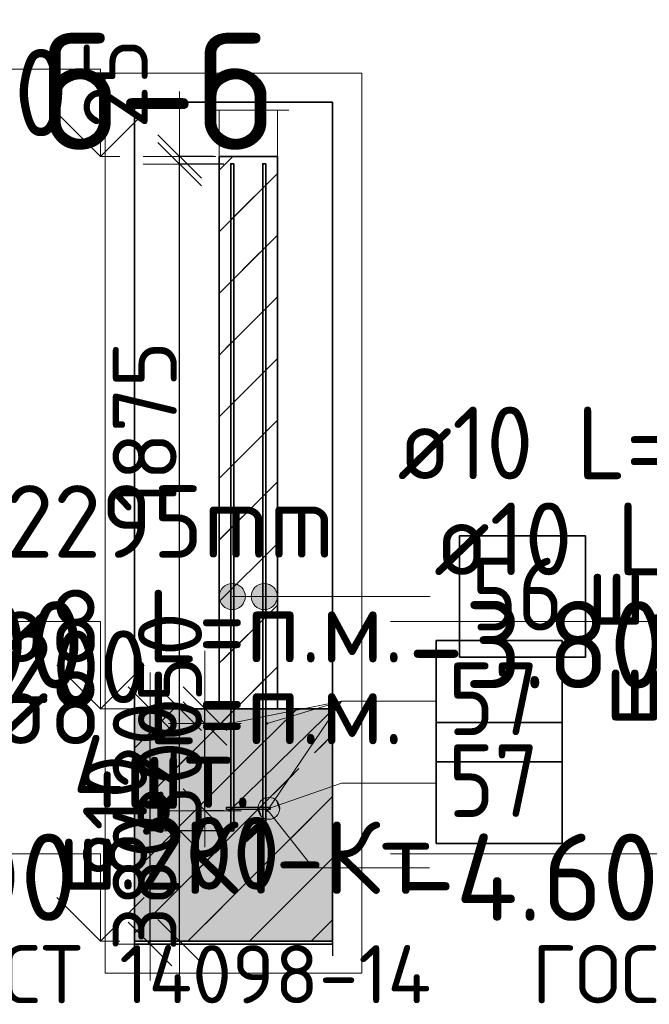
# Model space of a CAD drawing. Header units: millimetres. Extents: x 123094 to 184385, y 26948 to 48500.
# Tile 99 of 104: x 175869 to 178034, y 40041 to 43429. Entities that reach past the tile are written whole.
import ezdxf

# ---------------------------------------------------------------- set-up
doc = ezdxf.new("R2010")
doc.units = ezdxf.units.MM
doc.header["$PDMODE"] = 65
doc.linetypes.add('______11', pattern=[500, 400, -50, 0, -50])
doc.linetypes.add('______5', pattern=[1100, 800, -100, 100, -100])
for name, color, linetype, lineweight in [('Standard', 7, 'Continuous', 25), ('Арм.стержн. Выпуски', 180, 'Continuous', 35), ('Арматурный каркас 01', 4, 'Continuous', 35), ('Высотная отметки_ общее', 7, 'Continuous', 13), ('Размерная линия_ общее', 7, 'Continuous', 13), ('Стена_ общее', 7, 'Continuous', 35), ('Фундамент_ общее', 7, 'Continuous', 35)]:
    doc.layers.add(name, color=color, linetype=linetype, lineweight=lineweight)
doc.styles.add('ISOCPEUR', font='ISOCPEUR')
doc.dimstyles.new('DIMSTYLE_3', dxfattribs={"dimtxt": 220, "dimasz": 250, "dimexe": 0, "dimexo": 0, "dimgap": 110, "dimtad": 2, "dimdec": 0, "dimrnd": 5, "dimzin": 12, "dimdsep": 46, "dimtxsty": 'ISOCPEUR', "dimblk1": 'ALL_ML_STRICH', "dimblk2": 'ALL_ML_STRICH', "dimsah": 1, "dimcen": 0, "dimclrd": 7, "dimclre": 256, "dimclrt": 7, "dimadec": 0, "dimazin": 0, "dimtfac": 1, "dimtdec": 0, "dimtix": 1, "dimtmove": 2, "dimatfit": 3, "dimfxl": 0, "dimtzin": 0, "dimlwd": 0, "dimlwe": -3, "dimarcsym": 0})
doc.dimstyles.new('DIMSTYLE_5', dxfattribs={"dimtxt": 220, "dimasz": 250, "dimexe": 0, "dimexo": 0, "dimgap": 110, "dimtad": 2, "dimdec": 0, "dimrnd": 5, "dimzin": 12, "dimdsep": 46, "dimtxsty": 'ISOCPEUR', "dimblk1": 'ALL_ML_STRICH', "dimblk2": 'ALL_ML_STRICH', "dimsah": 1, "dimcen": 0, "dimclrd": 7, "dimclre": 256, "dimclrt": 7, "dimadec": 0, "dimazin": 0, "dimtfac": 1, "dimtdec": 0, "dimtix": 1, "dimtmove": 2, "dimatfit": 3, "dimfxl": 0, "dimtvp": 1.2, "dimtzin": 0, "dimlwd": 0, "dimlwe": -3, "dimarcsym": 0})
pattern_1 = [(45, (0, 0), (-212.13203, 212.13203), [400, -50, 0, -50]), (45, (-106.07, 106.07), (-212.13203, 212.13203), [800, -100, 100, -100])]

# ---------------------------------------------------------------- blocks, each defined once
blk = doc.blocks.new('ALL_ML_STRICH')
at = {"color": 0, "linetype": 'ByBlock', "lineweight": -2}
for p, q in [((0, -0.5), (0, 0.5)), ((-0.3, -0.3), (0.3, 0.3)), ((-1, 0), (0.5, 0))]:
    blk.add_line(p, q, dxfattribs=at)
blk = doc.blocks.new('*D214')
at = {"layer": 'DEFPOINTS', "color": 7, "linetype": 'Continuous', "lineweight": 13, "transparency": 33554687}
for p in [(176589.9, 41007.5), (176505.8, 40707.5), (176589.9, 40707.5)]:
    blk.add_point(p, dxfattribs=at)
at = {"layer": 'Размерная линия_ общее', "color": 253, "linetype": 'Continuous', "lineweight": -2, "true_color": 0xa0a0a0, "transparency": 33554687}
for p, q in [((176569.9, 41007.5), (176505.8, 41007.5)), ((176569.9, 40707.5), (176505.8, 40707.5))]:
    blk.add_line(p, q, dxfattribs=at)
at = {"layer": 'Размерная линия_ общее', "color": 7, "linetype": 'Continuous', "lineweight": -2, "transparency": 33554687}
blk.add_line((176505.8, 40707.5), (176505.8, 41007.5), dxfattribs=at)
at = {"layer": 'Размерная линия_ общее', "color": 7, "linetype": 'Continuous', "lineweight": 13, "transparency": 33554687, "xscale": 250, "yscale": 250, "zscale": 250}
for p, rotation in [((176505.8, 41007.5), 90), ((176505.8, 40707.5), 270)]:
    blk.add_blockref('ALL_ML_STRICH', p, dxfattribs=dict(at, rotation=rotation))
at = {"layer": 'Размерная линия_ общее', "color": 7, "linetype": 'Continuous', "lineweight": 13, "transparency": 33554687, "insert": (176385.8, 40868.5), "char_height": 220, "width": 660, "attachment_point": 5, "rotation": 90, "style": 'ISOCPEUR'}
blk.add_mtext('\\A1;{300}', dxfattribs=at)
blk = doc.blocks.new('*D215')
at = {"layer": 'DEFPOINTS', "color": 7, "linetype": 'Continuous', "lineweight": 13, "transparency": 33554687}
for p in [(176528.9, 41058.5), (176505.8, 41007.5), (176589.9, 41007.5)]:
    blk.add_point(p, dxfattribs=at)
at = {"layer": 'Размерная линия_ общее', "color": 253, "linetype": 'Continuous', "lineweight": -2, "true_color": 0xa0a0a0, "transparency": 33554687}
for p, q in [((176505.8, 41058.5), (176505.8, 41058.5)), ((176569.9, 41007.5), (176505.8, 41007.5))]:
    blk.add_line(p, q, dxfattribs=at)
at = {"layer": 'Размерная линия_ общее', "color": 7, "linetype": 'Continuous', "lineweight": -2, "transparency": 33554687}
blk.add_line((176505.8, 41007.5), (176505.8, 41058.5), dxfattribs=at)
at = {"layer": 'Размерная линия_ общее', "color": 7, "linetype": 'Continuous', "lineweight": 13, "transparency": 33554687, "xscale": 250, "yscale": 250, "zscale": 250}
for p, rotation in [((176505.8, 41007.5), 270), ((176505.8, 41058.5), 90)]:
    blk.add_blockref('ALL_ML_STRICH', p, dxfattribs=dict(at, rotation=rotation))
at = {"layer": 'Размерная линия_ общее', "color": 7, "linetype": 'Continuous', "lineweight": 13, "transparency": 33554687, "insert": (176385.9, 41234.8), "char_height": 220, "width": 440, "attachment_point": 5, "rotation": 90, "style": 'ISOCPEUR'}
blk.add_mtext('\\A1;{50}', dxfattribs=at)
blk = doc.blocks.new('COMPLEX_ELEVATIONDIM_1')
at = {"layer": 'Высотная отметки_ общее', "color": 7, "linetype": 'Continuous', "lineweight": 13, "transparency": 33554687}
for p, q in [((178343.5, 41358.5), (177143.5, 41358.5)), ((178343.5, 41058.5), (178343.5, 41358.5)), ((178343.5, 41058.5), (178193.5, 41208.5)), ((178343.5, 41058.5), (178493.5, 41208.5)), ((178343.5, 41058.5), (178343.5, 41058.5)), ((178343.5, 41058.5), (178343.5, 41058.5)), ((178343.5, 41058.5), (178409.6, 41058.5)), ((178343.5, 41058.5), (178343.5, 41058.5)), ((178343.5, 41058.5), (178343.5, 41058.5)), ((178343.5, 40558.5), (177143.5, 40558.5)), ((178343.5, 40258.5), (178343.5, 40558.5)), ((178343.5, 40258.5), (178193.5, 40408.5)), ((178343.5, 40258.5), (178493.5, 40408.5)), ((178343.5, 40258.5), (178343.5, 40258.5)), ((178343.5, 40258.5), (178343.5, 40258.5)), ((178343.5, 40258.5), (178409.6, 40258.5)), ((178343.5, 40258.5), (178343.5, 40258.5)), ((178343.5, 40258.5), (178343.5, 40258.5))]:
    blk.add_line(p, q, dxfattribs=at)
at = {"layer": 'Высотная отметки_ общее', "color": 7, "linetype": 'Continuous', "lineweight": 13, "transparency": 33554687, "char_height": 300, "attachment_point": 7, "style": 'ISOCPEUR'}
for s, insert, width in [('\\W0.95;-3.800', (177203.5, 41128.5), 1281.435), ('\\W0.95;-4.600', (177173.5, 40328.5), 1311.684)]:
    blk.add_mtext(s, dxfattribs=dict(at, insert=insert, width=width))
blk = doc.blocks.new('COMPLEX_ELEVATIONDIM_4')
at = {"layer": 'Высотная отметки_ общее', "color": 7, "linetype": 'Continuous', "lineweight": 13, "transparency": 33554687}
for p, q in [((176147.1, 43258.5), (174947.1, 43258.5)), ((176147.1, 42958.5), (176147.1, 43258.5)), ((176147.1, 42958.5), (175997.1, 43108.5)), ((176147.1, 42958.5), (176297.1, 43108.5)), ((176147.1, 42958.5), (176147.1, 42958.5)), ((176147.1, 42958.5), (176147.1, 42958.5)), ((176147.1, 42958.5), (176213.3, 42958.5)), ((176147.1, 42958.5), (176147.1, 42958.5)), ((176147.1, 42958.5), (176147.1, 42958.5)), ((176147.1, 41358.5), (174947.1, 41358.5)), ((176147.1, 41058.5), (176147.1, 41358.5)), ((176147.1, 41058.5), (175997.1, 41208.5)), ((176147.1, 41058.5), (176297.1, 41208.5)), ((176147.1, 41058.5), (176147.1, 41058.5)), ((176147.1, 41058.5), (176147.1, 41058.5)), ((176147.1, 41058.5), (176213.3, 41058.5)), ((176147.1, 41058.5), (176147.1, 41058.5)), ((176147.1, 41058.5), (176147.1, 41058.5)), ((176147.1, 40558.5), (174947.1, 40558.5)), ((176147.1, 40258.5), (176147.1, 40558.5)), ((176147.1, 40258.5), (175997.1, 40408.5)), ((176147.1, 40258.5), (176297.1, 40408.5)), ((176147.1, 40258.5), (176147.1, 40258.5)), ((176147.1, 40258.5), (176147.1, 40258.5)), ((176147.1, 40258.5), (176213.3, 40258.5)), ((176147.1, 40258.5), (176147.1, 40258.5)), ((176147.1, 40258.5), (176147.1, 40258.5))]:
    blk.add_line(p, q, dxfattribs=at)
at = {"layer": 'Высотная отметки_ общее', "color": 7, "linetype": 'Continuous', "lineweight": 13, "transparency": 33554687, "char_height": 300, "attachment_point": 7, "style": 'ISOCPEUR'}
for s, insert, width in [('\\W0.90;-1.900', (175067.1, 43028.5), 1214.123), ('\\W0.95;-3.800', (175007.1, 41128.5), 1281.435), ('\\W0.95;-4.600', (174977.1, 40328.5), 1311.684)]:
    blk.add_mtext(s, dxfattribs=dict(at, insert=insert, width=width))
blk = doc.blocks.new('*D270')
at = {"layer": 'DEFPOINTS', "color": 7, "linetype": 'Continuous', "lineweight": 13, "transparency": 33554687}
for p in [(176404.5, 41058.5), (176317.1, 40248.5), (176407.7, 40248.5)]:
    blk.add_point(p, dxfattribs=at)
at = {"layer": 'Размерная линия_ общее', "color": 253, "linetype": 'Continuous', "lineweight": -2, "true_color": 0xa0a0a0, "transparency": 33554687}
for p, q in [((176384.5, 41058.5), (176317.1, 41058.5)), ((176387.7, 40248.5), (176317.1, 40248.5))]:
    blk.add_line(p, q, dxfattribs=at)
at = {"layer": 'Размерная линия_ общее', "color": 7, "linetype": 'Continuous', "lineweight": -2, "transparency": 33554687}
blk.add_line((176317.1, 40248.5), (176317.1, 41058.5), dxfattribs=at)
at = {"layer": 'Размерная линия_ общее', "color": 7, "linetype": 'Continuous', "lineweight": 13, "transparency": 33554687, "xscale": 250, "yscale": 250, "zscale": 250}
for p, rotation in [((176317.1, 41058.5), 90), ((176317.1, 40248.5), 270)]:
    blk.add_blockref('ALL_ML_STRICH', p, dxfattribs=dict(at, rotation=rotation))
at = {"layer": 'Размерная линия_ общее', "color": 7, "linetype": 'Continuous', "lineweight": 13, "transparency": 33554687, "insert": (176197.1, 40686.5), "char_height": 220, "width": 660, "attachment_point": 5, "rotation": 90, "style": 'ISOCPEUR'}
blk.add_mtext('\\A1;{810}', dxfattribs=at)
blk = doc.blocks.new('*D271')
at = {"layer": 'DEFPOINTS', "color": 7, "linetype": 'Continuous', "lineweight": 13, "transparency": 33554687}
for p in [(176594.9, 40638.5), (176418.9, 40258.5), (176460.6, 40258.5)]:
    blk.add_point(p, dxfattribs=at)
at = {"layer": 'Размерная линия_ общее', "color": 253, "linetype": 'Continuous', "lineweight": -2, "true_color": 0xa0a0a0, "transparency": 33554687}
for p, q in [((176574.9, 40638.5), (176418.9, 40638.5)), ((176440.6, 40258.5), (176418.9, 40258.5))]:
    blk.add_line(p, q, dxfattribs=at)
at = {"layer": 'Размерная линия_ общее', "color": 7, "linetype": 'Continuous', "lineweight": -2, "transparency": 33554687}
blk.add_line((176418.9, 40258.5), (176418.9, 40638.5), dxfattribs=at)
at = {"layer": 'Размерная линия_ общее', "color": 7, "linetype": 'Continuous', "lineweight": 13, "transparency": 33554687, "xscale": 250, "yscale": 250, "zscale": 250}
for p, rotation in [((176418.9, 40638.5), 90), ((176418.9, 40258.5), 270)]:
    blk.add_blockref('ALL_ML_STRICH', p, dxfattribs=dict(at, rotation=rotation))
at = {"layer": 'Размерная линия_ общее', "color": 7, "linetype": 'Continuous', "lineweight": 13, "transparency": 33554687, "insert": (176298.9, 40459.5), "char_height": 220, "width": 660, "attachment_point": 5, "rotation": 90, "style": 'ISOCPEUR'}
blk.add_mtext('\\A1;{380}', dxfattribs=at)
blk = doc.blocks.new('*D272')
at = {"layer": 'DEFPOINTS', "color": 7, "linetype": 'Continuous', "lineweight": 13, "transparency": 33554687}
for p in [(176512.3, 41058.5), (176418.9, 40638.5), (176594.9, 40638.5)]:
    blk.add_point(p, dxfattribs=at)
at = {"layer": 'Размерная линия_ общее', "color": 253, "linetype": 'Continuous', "lineweight": -2, "true_color": 0xa0a0a0, "transparency": 33554687}
for p, q in [((176492.3, 41058.5), (176418.9, 41058.5)), ((176574.9, 40638.5), (176418.9, 40638.5))]:
    blk.add_line(p, q, dxfattribs=at)
at = {"layer": 'Размерная линия_ общее', "color": 7, "linetype": 'Continuous', "lineweight": -2, "transparency": 33554687}
blk.add_line((176418.9, 40638.5), (176418.9, 41058.5), dxfattribs=at)
at = {"layer": 'Размерная линия_ общее', "color": 7, "linetype": 'Continuous', "lineweight": 13, "transparency": 33554687, "xscale": 250, "yscale": 250, "zscale": 250}
for p, rotation in [((176418.9, 41058.5), 90), ((176418.9, 40638.5), 270)]:
    blk.add_blockref('ALL_ML_STRICH', p, dxfattribs=dict(at, rotation=rotation))
at = {"layer": 'Размерная линия_ общее', "color": 7, "linetype": 'Continuous', "lineweight": 13, "transparency": 33554687, "insert": (176298.9, 40848.5), "char_height": 220, "width": 660, "attachment_point": 5, "rotation": 90, "style": 'ISOCPEUR'}
blk.add_mtext('\\A1;{420}', dxfattribs=at)
blk = doc.blocks.new('*D273')
at = {"layer": 'DEFPOINTS', "color": 7, "linetype": 'Continuous', "lineweight": 13, "transparency": 33554687}
for p in [(176591.2, 42932), (176418.9, 41058.5), (176512.3, 41058.5)]:
    blk.add_point(p, dxfattribs=at)
at = {"layer": 'Размерная линия_ общее', "color": 253, "linetype": 'Continuous', "lineweight": -2, "true_color": 0xa0a0a0, "transparency": 33554687}
for p, q in [((176571.2, 42932), (176418.9, 42932)), ((176492.3, 41058.5), (176418.9, 41058.5))]:
    blk.add_line(p, q, dxfattribs=at)
at = {"layer": 'Размерная линия_ общее', "color": 7, "linetype": 'Continuous', "lineweight": -2, "transparency": 33554687}
blk.add_line((176418.9, 41058.5), (176418.9, 42932), dxfattribs=at)
at = {"layer": 'Размерная линия_ общее', "color": 7, "linetype": 'Continuous', "lineweight": 13, "transparency": 33554687, "xscale": 250, "yscale": 250, "zscale": 250}
for p, rotation in [((176418.9, 42932), 90), ((176418.9, 41058.5), 270)]:
    blk.add_blockref('ALL_ML_STRICH', p, dxfattribs=dict(at, rotation=rotation))
at = {"layer": 'Размерная линия_ общее', "color": 7, "linetype": 'Continuous', "lineweight": 13, "transparency": 33554687, "insert": (176298.9, 42028.2), "char_height": 220, "width": 880, "attachment_point": 5, "rotation": 90, "style": 'ISOCPEUR'}
blk.add_mtext('\\A1;{1875}', dxfattribs=at)
blk = doc.blocks.new('*D274')
at = {"layer": 'DEFPOINTS', "color": 7, "linetype": 'Continuous', "lineweight": 13, "transparency": 33554687}
for p in [(176418.9, 42932), (176554.9, 42958.5), (176591.2, 42932)]:
    blk.add_point(p, dxfattribs=at)
at = {"layer": 'Размерная линия_ общее', "color": 253, "linetype": 'Continuous', "lineweight": -2, "true_color": 0xa0a0a0, "transparency": 33554687}
for p, q in [((176534.9, 42958.5), (176418.9, 42958.5)), ((176571.2, 42932), (176418.9, 42932))]:
    blk.add_line(p, q, dxfattribs=at)
at = {"layer": 'Размерная линия_ общее', "color": 7, "linetype": 'Continuous', "lineweight": -2, "transparency": 33554687}
blk.add_line((176418.9, 42932), (176418.9, 42958.5), dxfattribs=at)
at = {"layer": 'Размерная линия_ общее', "color": 7, "linetype": 'Continuous', "lineweight": 13, "transparency": 33554687, "xscale": 250, "yscale": 250, "zscale": 250}
for p, rotation in [((176418.9, 42932), 270), ((176418.9, 42958.5), 90)]:
    blk.add_blockref('ALL_ML_STRICH', p, dxfattribs=dict(at, rotation=rotation))
at = {"layer": 'Размерная линия_ общее', "color": 7, "linetype": 'Continuous', "lineweight": 13, "transparency": 33554687, "insert": (176198.9, 43209.2), "char_height": 220, "width": 440, "attachment_point": 5, "rotation": 90, "style": 'ISOCPEUR'}
blk.add_mtext('\\A1;{25}', dxfattribs=at)

msp = doc.modelspace()

# ---------------------------------------------------------------- hatches: boundary and pattern name
at = {"layer": 'Standard', "linetype": 'Continuous', "lineweight": 35, "transparency": 33554687}
h = msp.add_hatch(dxfattribs=at)
h.set_pattern_fill('__________539', scale=100, style=0, pattern_type=2)
h.set_pattern_definition(pattern_1)
h.paths.add_polyline_path([(176554.9, 42958.5), (176554.9, 41058.5), (176754.9, 41058.5), (176754.9, 42958.5)], flags=0)
at = {"layer": 'Standard', "linetype": 'Continuous', "lineweight": 13, "transparency": 33554687}
h = msp.add_hatch(dxfattribs=at)
h.set_pattern_fill('__________539', scale=100, style=0, pattern_type=2)
h.set_pattern_definition(pattern_1)
h.paths.add_polyline_path([(176944.9, 40258.5), (176944.9, 41058.5), (176263.2, 41058.5), (176263.2, 40258.5)], flags=0)
msp.add_hatch(color=9, dxfattribs=at).paths.add_polyline_path([(176944.9, 40258.5), (176944.9, 41058.5), (176263.2, 41058.5), (176263.2, 40258.5)])
at = {"layer": 'Арм.стержн. Выпуски', "linetype": 'Continuous', "lineweight": 13, "transparency": 33554687}
for points in [[(176577.4, 41405.7), (176577.4, 41483.1), (176561.2, 41466.9)], [(176599.9, 41399.4), (176599.9, 41489.4), (176577.4, 41483.1)], [(176599.9, 41399.4), (176577.4, 41483.1), (176577.4, 41405.7)], [(176622.4, 41405.7), (176622.4, 41483.1), (176599.9, 41489.4)], [(176622.4, 41405.7), (176599.9, 41489.4), (176599.9, 41399.4)], [(176638.6, 41421.9), (176638.6, 41466.9), (176622.4, 41483.1)], [(176638.6, 41421.9), (176622.4, 41483.1), (176622.4, 41405.7)], [(176687.4, 41405.7), (176687.4, 41483.1), (176671.2, 41466.9)], [(176709.9, 41399.4), (176709.9, 41489.4), (176687.4, 41483.1)], [(176709.9, 41399.4), (176687.4, 41483.1), (176687.4, 41405.7)], [(176732.4, 41405.7), (176732.4, 41483.1), (176709.9, 41489.4)], [(176732.4, 41405.7), (176709.9, 41489.4), (176709.9, 41399.4)], [(176748.6, 41421.9), (176748.6, 41466.9), (176732.4, 41483.1)], [(176748.6, 41421.9), (176732.4, 41483.1), (176732.4, 41405.7)], [(176561.2, 41421.9), (176561.2, 41466.9), (176554.9, 41444.4)], [(176577.4, 41405.7), (176561.2, 41466.9), (176561.2, 41421.9)], [(176638.6, 41466.9), (176638.6, 41421.9), (176644.9, 41444.4)], [(176671.2, 41421.9), (176671.2, 41466.9), (176664.9, 41444.4)], [(176687.4, 41405.7), (176671.2, 41466.9), (176671.2, 41421.9)], [(176748.6, 41466.9), (176748.6, 41421.9), (176754.9, 41444.4)]]:
    msp.add_hatch(color=7, dxfattribs=at).paths.add_polyline_path(points)
at = {"layer": 'Арматурный каркас 01', "linetype": 'Continuous', "lineweight": 50, "transparency": 33554687}
for points in [[(176593.9, 41007.5), (176593.6, 41009), (176592.7, 41010.3), (176591.4, 41011.2), (176589.9, 41011.5), (176588.4, 41011.2), (176587.1, 41010.3), (176586.2, 41009), (176585.9, 41007.5), (176586.2, 41006), (176587.1, 41004.7), (176588.4, 41003.8), (176589.9, 41003.5), (176591.4, 41003.8), (176592.7, 41004.7), (176593.6, 41006)], [(176723.9, 41007.5), (176723.6, 41009), (176722.7, 41010.3), (176721.4, 41011.2), (176719.9, 41011.5), (176718.4, 41011.2), (176717.1, 41010.3), (176716.2, 41009), (176715.9, 41007.5), (176716.2, 41006), (176717.1, 41004.7), (176718.4, 41003.8), (176719.9, 41003.5), (176721.4, 41003.8), (176722.7, 41004.7), (176723.6, 41006)], [(176593.9, 40707.5), (176593.6, 40709), (176592.7, 40710.3), (176591.4, 40711.2), (176589.9, 40711.5), (176588.4, 40711.2), (176587.1, 40710.3), (176586.2, 40709), (176585.9, 40707.5), (176586.2, 40706), (176587.1, 40704.7), (176588.4, 40703.8), (176589.9, 40703.5), (176591.4, 40703.8), (176592.7, 40704.7), (176593.6, 40706)], [(176723.9, 40707.5), (176723.6, 40709), (176722.7, 40710.3), (176721.4, 40711.2), (176719.9, 40711.5), (176718.4, 40711.2), (176717.1, 40710.3), (176716.2, 40709), (176715.9, 40707.5), (176716.2, 40706), (176717.1, 40704.7), (176718.4, 40703.8), (176719.9, 40703.5), (176721.4, 40703.8), (176722.7, 40704.7), (176723.6, 40706)]]:
    msp.add_hatch(color=40, dxfattribs=at).paths.add_polyline_path(points)
at = {"layer": 'Арматурный каркас 01', "linetype": 'Continuous', "lineweight": 13, "transparency": 33554687}
for points in [[(176718.8, 40678.9), (176697.6, 40739.8), (176689.3, 40722.6)], [(176738.2, 40680.1), (176713.5, 40750.9), (176697.6, 40739.8)], [(176738.2, 40680.1), (176697.6, 40739.8), (176718.8, 40678.9)], [(176754.2, 40691.2), (176733, 40752.1), (176713.5, 40750.9)], [(176754.2, 40691.2), (176713.5, 40750.9), (176738.2, 40680.1)], [(176762.5, 40708.4), (176750.2, 40743.8), (176733, 40752.1)], [(176762.5, 40708.4), (176733, 40752.1), (176754.2, 40691.2)], [(176750.2, 40743.8), (176762.5, 40708.4), (176761.3, 40727.9)], [(176718.8, 40678.9), (176689.3, 40722.6), (176701.6, 40687.2)], [(176701.6, 40687.2), (176689.3, 40722.6), (176690.5, 40703.2)]]:
    msp.add_hatch(color=7, dxfattribs=at).paths.add_polyline_path(points)

# ---------------------------------------------------------------- linework, layer by layer
at = {"layer": 'Standard', "color": 52, "linetype": 'Continuous', "lineweight": 13, "transparency": 33554687}
for p, q in [((176263.2, 40248.5), (176263.2, 43145.4)), ((176263.2, 40248.5), (176263.2, 43145.4)), ((176944.9, 43145.4), (176263.2, 43145.4)), ((176263.2, 43145.4), (176944.9, 43145.4)), ((176944.9, 40248.5), (176944.9, 43145.4)), ((176944.9, 40248.5), (176944.9, 43145.4)), ((176944.9, 40248.5), (176263.2, 40248.5)), ((176263.2, 40248.5), (176944.9, 40248.5))]:
    msp.add_line(p, q, dxfattribs=at)
at = {"layer": 'Standard', "color": 52, "linetype": 'Continuous', "lineweight": 35, "transparency": 33554687}
for p, q in [((176263.2, 40248.5), (176263.2, 43145.4)), ((176263.2, 40248.5), (176263.2, 43145.4)), ((176944.9, 43145.4), (176263.2, 43145.4)), ((176263.2, 43145.4), (176944.9, 43145.4)), ((176944.9, 40248.5), (176944.9, 43145.4)), ((176944.9, 40248.5), (176944.9, 43145.4)), ((176944.9, 40248.5), (176263.2, 40248.5)), ((176263.2, 40248.5), (176944.9, 40248.5))]:
    msp.add_line(p, q, dxfattribs=at)
at = {"layer": 'Standard', "color": 7, "linetype": 'Continuous', "lineweight": 13, "transparency": 33554687}
msp.add_line((176514.9, 43117.9), (176794.9, 43117.9), dxfattribs=at)
at = {"layer": 'Standard', "color": 7, "linetype": 'Continuous', "lineweight": 35, "transparency": 33554687}
for p, q in [((176554.9, 42958.5), (176554.9, 41058.5)), ((176754.9, 42958.5), (176554.9, 42958.5)), ((176554.9, 42958.5), (176554.9, 41058.5)), ((176754.9, 42958.5), (176554.9, 42958.5)), ((176754.9, 41058.5), (176754.9, 42958.5)), ((176754.9, 41058.5), (176754.9, 42958.5)), ((176554.9, 41058.5), (176263.2, 41058.5)), ((176554.9, 41058.5), (176263.2, 41058.5)), ((176944.9, 41058.5), (176754.9, 41058.5)), ((176944.9, 41058.5), (176754.9, 41058.5)), ((176263.2, 40258.5), (176944.9, 40258.5)), ((176263.2, 40258.5), (176944.9, 40258.5))]:
    msp.add_line(p, q, dxfattribs=at)
at = {"layer": 'Standard', "color": 253, "linetype": '______11', "lineweight": 35, "true_color": 0xababab, "transparency": 33554687}
for p, q in [((176554.9, 42911.7), (176601.7, 42958.5)), ((176554.9, 42487.4), (176754.9, 42687.4)), ((176554.9, 42063.2), (176754.9, 42263.2)), ((176554.9, 41638.9), (176754.9, 41838.9)), ((176554.9, 41214.6), (176754.9, 41414.6))]:
    msp.add_line(p, q, dxfattribs=at)
at = {"layer": 'Standard', "color": 253, "linetype": '______5', "lineweight": 35, "true_color": 0xababab, "transparency": 33554687}
for p, q in [((176554.9, 42699.6), (176754.9, 42899.6)), ((176554.9, 42275.3), (176754.9, 42475.3)), ((176554.9, 41851), (176754.9, 42051)), ((176554.9, 41426.8), (176754.9, 41626.8)), ((176610.9, 41058.5), (176754.9, 41202.5))]:
    msp.add_line(p, q, dxfattribs=at)
at = {"layer": 'Standard', "color": 7, "linetype": 'Continuous', "lineweight": 25, "transparency": 33554687}
for p, q in [((176263.2, 40208.5), (176263.2, 41108.5)), ((176263.2, 40208.5), (176263.2, 41108.5)), ((176944.9, 41108.5), (176944.9, 40208.5)), ((176944.9, 41108.5), (176944.9, 40208.5))]:
    msp.add_line(p, q, dxfattribs=at)
at = {"layer": 'Standard', "color": 253, "linetype": '______11', "lineweight": 13, "true_color": 0xababab, "transparency": 33554687}
for p, q in [((176263.2, 40498.7), (176823, 41058.5)), ((176263.2, 40923), (176398.8, 41058.5)), ((176447.3, 40258.5), (176944.9, 40756.1)), ((176871.5, 40258.5), (176944.9, 40331.9))]:
    msp.add_line(p, q, dxfattribs=at)
at = {"layer": 'Standard', "color": 253, "linetype": '______5', "lineweight": 13, "true_color": 0xababab, "transparency": 33554687}
for p, q in [((176263.2, 40710.9), (176610.9, 41058.5)), ((176263.2, 40286.6), (176944.9, 40968.3)), ((176659.4, 40258.5), (176944.9, 40544))]:
    msp.add_line(p, q, dxfattribs=at)
at = {"layer": 'Standard', "color": 7, "linetype": 'Continuous', "lineweight": 13, "transparency": 33554687}
for points in [[(176163.2, 40148.5), (177044.9, 40148.5), (177044.9, 43245.4), (176163.2, 43245.4), (176163.2, 40148.5)], [(176723.9, 40707.5), (176877.9, 40510.7), (177277.9, 40510.7)]]:
    msp.add_lwpolyline(points, dxfattribs=at)
msp.add_lwpolyline([(176554.9, 42958.5), (176754.9, 42958.5), (176754.9, 43117.9), (176554.9, 43117.9), (176554.9, 42958.5)], close=True, dxfattribs=at)
at = {"layer": 'Арм.стержн. Выпуски', "color": 7, "linetype": 'Continuous', "lineweight": 13, "transparency": 33554687}
for p, q in [((176599.9, 41489.4), (176599.9, 41489.4)), ((176709.9, 41489.4), (176709.9, 41489.4)), ((176554.9, 41444.4), (176554.9, 41444.4)), ((176780.8, 41444.4), (176599.9, 41444.4)), ((176644.9, 41444.4), (176644.9, 41444.4)), ((176664.9, 41444.4), (176664.9, 41444.4)), ((176780.8, 41444.4), (176709.9, 41444.4)), ((176754.9, 41444.4), (176754.9, 41444.4)), ((176780.8, 41444.4), (177280.8, 41444.4)), ((176599.9, 41399.4), (176599.9, 41399.4)), ((176709.9, 41399.4), (176709.9, 41399.4))]:
    msp.add_line(p, q, dxfattribs=at)
at = {"layer": 'Арм.стержн. Выпуски', "color": 4, "linetype": 'Continuous', "lineweight": 35, "transparency": 33554687}
for points in [[(176594.9, 40638.5), (176594.9, 42933.5), (176604.9, 42933.5), (176604.9, 40638.5), (176594.9, 40638.5)], [(176704.9, 40638.5), (176704.9, 42933.5), (176714.9, 42933.5), (176714.9, 40638.5), (176704.9, 40638.5)]]:
    msp.add_lwpolyline(points, dxfattribs=at)
at = {"layer": 'Арм.стержн. Выпуски', "color": 7, "linetype": 'Continuous', "lineweight": 35, "transparency": 33554687}
msp.add_lwpolyline([(177380.8, 41236.1), (177814.2, 41236.1), (177814.2, 41652.7), (177380.8, 41652.7), (177380.8, 41236.1)], dxfattribs=at)
at = {"layer": 'Арм.стержн. Выпуски', "color": 7, "linetype": 'Continuous', "lineweight": 13, "transparency": 33554687}
for centre in [(176599.9, 41444.4), (176709.9, 41444.4)]:
    msp.add_circle(centre, 45, dxfattribs=at)
at = {"layer": 'Арматурный каркас 01', "color": 7, "linetype": 'Continuous', "lineweight": 13, "transparency": 33554687}
for p, q in [((176975.8, 41084.4), (176589.9, 41007.5)), ((176975.8, 41084.4), (176589.9, 40707.5)), ((176975.8, 41084.4), (176719.9, 41007.5)), ((176975.8, 41084.4), (176719.9, 40707.5)), ((176975.8, 41084.4), (177300.8, 41084.4)), ((176975.8, 40802.7), (176725.9, 40715.5)), ((176975.8, 40802.7), (177300.8, 40802.7)), ((176713.5, 40750.9), (176713.5, 40750.9)), ((176761.3, 40727.9), (176761.3, 40727.9)), ((176690.5, 40703.2), (176690.5, 40703.2)), ((176738.2, 40680.1), (176738.2, 40680.1))]:
    msp.add_line(p, q, dxfattribs=at)
at = {"layer": 'Арматурный каркас 01', "color": 7, "linetype": 'Continuous', "lineweight": 35, "transparency": 33554687}
for points in [[(177300.8, 40876.1), (177734.2, 40876.1), (177734.2, 41292.7), (177300.8, 41292.7), (177300.8, 40876.1)], [(177300.8, 40594.4), (177734.2, 40594.4), (177734.2, 41011.1), (177300.8, 41011.1), (177300.8, 40594.4)]]:
    msp.add_lwpolyline(points, dxfattribs=at)
at = {"layer": 'Арматурный каркас 01', "color": 40, "linetype": 'Continuous', "lineweight": 25, "transparency": 33554687}
msp.add_lwpolyline([(176729.9, 40711.5), (176579.9, 40711.5), (176579.9, 40719.5), (176729.9, 40719.5), (176729.9, 40711.5)], dxfattribs=at)
at = {"layer": 'Арматурный каркас 01', "color": 7, "linetype": 'Continuous', "lineweight": 13, "transparency": 33554687}
msp.add_circle((176725.9, 40715.5), 37.5, dxfattribs=at)
at = {"layer": 'Стена_ общее', "color": 7, "linetype": 'Continuous', "lineweight": 35, "transparency": 33554687}
msp.add_line((176554.9, 41058.5), (176754.9, 41058.5), dxfattribs=at)
msp.add_line((176554.9, 41058.5), (176754.9, 41058.5), dxfattribs=at)
at = {"layer": 'Фундамент_ общее', "transparency": 33554687}
msp.add_line((176754.9, 41058.5), (176554.9, 41058.5), dxfattribs=at)
at = {"layer": 'Фундамент_ общее', "color": 7, "linetype": 'Continuous', "lineweight": 35, "transparency": 33554687}
msp.add_line((176754.9, 41058.5), (176554.9, 41058.5), dxfattribs=at)

# ---------------------------------------------------------------- block references
at = {"layer": 'Высотная отметки_ общее', "color": 7, "linetype": 'Continuous', "lineweight": 13, "transparency": 33554687}
for name in ['COMPLEX_ELEVATIONDIM_4', 'COMPLEX_ELEVATIONDIM_1']:
    msp.add_blockref(name, (0, 0), dxfattribs=at)

# ---------------------------------------------------------------- texts
at = {"layer": 'Standard', "color": 7, "linetype": 'Continuous', "lineweight": 13, "transparency": 33554687, "insert": (176741.3, 43181.8), "char_height": 400, "width": 1022.609, "attachment_point": 6, "style": 'ISOCPEUR'}
msp.add_mtext('\\A1;{\\fISOCPEUR|i0|b0;\\H400.000000;\\W1.000000;\\C7;б-б}\\P', dxfattribs=at)
at = {"layer": 'Standard', "color": 7, "linetype": 'Continuous', "lineweight": 13, "transparency": 33554687, "char_height": 250, "width": 2191.875, "attachment_point": 3, "line_spacing_factor": 1.024096}
for insert in [(177284, 40671.6), (179411.4, 40671.6)]:
    msp.add_mtext('\\A1;{\\fISOCPEUR|i0|b0;\\H250.000000;\\W1.000000;\\C7;К1-Кт}\\P{\\fISOCPEUR|i0|b0;\\H200.000000;\\W1.000000;\\C7;ГОСТ 14098-14}\\P', dxfattribs=dict(at, insert=insert))
at = {"layer": 'Арм.стержн. Выпуски', "color": 7, "linetype": 'Continuous', "lineweight": 25, "transparency": 33554687, "char_height": 250, "attachment_point": 7, "style": 'ISOCPEUR'}
for s, insert, width in [('\\W0.94;ø10 L=1250mm ', (177168.4, 41847.8), 2391.341), ('\\W0.96;ø10 L=2295mm ', (174855.8, 41577.7), 2443.772), ('\\W0.96;ø10 L=920mm ', (177293.4, 41517.8), 2268.514), ('\\W0.87;56', (177422.5, 41327.7), 459.01), ('\\W0.95;ш.200 ', (177818.4, 41347.8), 1093.33), ('\\W0.95;ш.200 ', (175543.3, 41077.7), 1093.33), ('\\W0.95;ш.200 ', (177880.9, 41017.8), 1093.33)]:
    msp.add_mtext(s, dxfattribs=dict(at, insert=insert, width=width))
at = {"layer": 'Арматурный каркас 01', "color": 7, "linetype": 'Continuous', "lineweight": 25, "transparency": 33554687, "char_height": 250, "attachment_point": 7, "style": 'ISOCPEUR'}
for s, insert, width in [('\\W0.97;ø8 L=п.м.', (175775.8, 41217.7), 1544.857), ('\\W0.87;57', (177342.5, 40967.7), 459.01), ('\\W0.97;ø8 L=п.м.', (175775.8, 40936.1), 1544.857), ('\\W0.95;4шт. ', (176050.8, 40717.7), 992.98), ('\\W0.87;57', (177342.5, 40686.1), 459.01), ('\\W0.95;ш.200 ', (176000.8, 40436.1), 1093.33)]:
    msp.add_mtext(s, dxfattribs=dict(at, insert=insert, width=width))

# ---------------------------------------------------------------- dimensions: what is measured, and where the dimension line sits
at = {"layer": 'Размерная линия_ общее', "color": 7, "linetype": 'Continuous', "lineweight": 13, "transparency": 33554687}
for base, p1, p2, dimstyle, picture, middle in [((176418.937, 42958.5167), (176571.2448, 42931.9612), (176534.8835, 42958.5167), 'DIMSTYLE_5', '*D274', (176198.937, 43209.2389)), ((176418.937, 42931.9612), (176492.3477, 41058.5167), (176571.2448, 42931.9612), 'DIMSTYLE_3', '*D273', (176298.937, 42028.2389)), ((176505.8, 41058.5), (176569.9, 41007.5), (176505.8, 41058.5), 'DIMSTYLE_5', '*D215', (176385.9, 41234.8)), ((176505.8, 41007.5), (176569.9, 40707.5), (176569.9, 41007.5), 'DIMSTYLE_5', '*D214', (176385.8, 40868.5)), ((176317.1, 41058.5), (176387.7, 40248.5), (176384.5, 41058.5), 'DIMSTYLE_3', '*D270', (176197.1, 40686.5)), ((176418.9, 41058.5), (176574.9, 40638.5), (176492.3, 41058.5), 'DIMSTYLE_5', '*D272', (176298.9, 40848.5)), ((176418.9, 40638.5), (176440.6, 40258.5), (176574.9, 40638.5), 'DIMSTYLE_5', '*D271', (176298.9, 40459.5))]:
    dim = msp.add_linear_dim(base=base, p1=p1, p2=p2, angle=90, dimstyle=dimstyle, override={"dimpost": '<>', "dimclrd": 7, "dimclre": 253, "dimclrt": 7, "dimlwd": 0, "dimlwe": 65533}, dxfattribs=at)
    dim.commit()
    dim.dimension.update_dxf_attribs({"geometry": picture, "text_midpoint": middle, "dimtype": 160})

doc.saveas('drawing.dxf')
